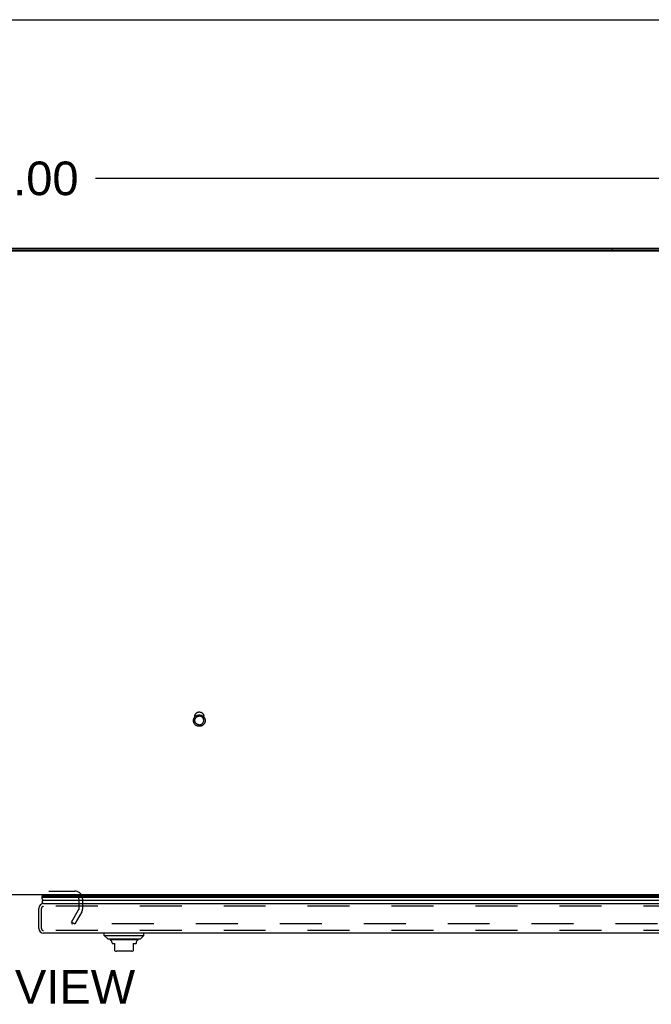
# Model space of a CAD drawing. Header units: inches. Extents: x 0 to 212, y 0 to 138.
# Tile 219 of 256: x 67 to 85, y 110 to 138. Entities that reach past the tile are written whole.
import ezdxf

# ---------------------------------------------------------------- set-up
doc = ezdxf.new("R2010")
doc.units = ezdxf.units.IN
doc.header["$LTSCALE"] = 11.6875
doc.header["$MEASUREMENT"] = 0
doc.linetypes.add('HIDDEN', pattern=[0.2, 0.1, -0.1])
doc.layers.get('0').update_dxf_attribs({"linetype": 'CONTINUOUS'})
for name, color, linetype in [('DEFAULT_2', 8, 'HIDDEN'), ('DIMENSIONS', 7, 'CONTINUOUS'), ('RIGHTHAND_DOOR_ASSEMBLY', 7, 'CONTINUOUS')]:
    doc.layers.add(name, color=color, linetype=linetype)
doc.styles.get("Standard").update_dxf_attribs({"font": 'arial.ttf'})
doc.dimstyles.new('DIMSTYLE_1', dxfattribs={"dimtxt": 0.9375, "dimasz": 1.25, "dimexe": 0.09, "dimexo": 0.07, "dimgap": 0.0375, "dimtad": 0, "dimtih": 1, "dimtoh": 1, "dimzin": 4, "dimdsep": 46, "dimtxsty": 'Standard', "dimblk": '_FILLED', "dimblk1": '_FILLED', "dimblk2": '_FILLED', "dimcen": 0.09, "dimadec": 3, "dimazin": 1, "dimtfac": 1, "dimtdec": 3, "dimtofl": 0, "dimtmove": 0, "dimatfit": 3, "dimldrblk": '_FILLED', "dimfxl": 0, "dimtolj": 1, "dimtzin": 4, "dimarcsym": 0})

# ---------------------------------------------------------------- blocks, each defined once
blk = doc.blocks.new('_FILLED')
at = {"color": 0, "linetype": 'ByBlock'}
blk.add_solid([(0, 0), (-1, 0.2), (-1, -0.2)], dxfattribs=at)
blk = doc.blocks.new('*D5')
at = {"layer": 'DIMENSIONS', "color": 2, "linetype": 'Continuous'}
for p, q in [((42.96, 131.963), (42.96, 134.208)), ((90.96, 131.963), (90.96, 134.208)), ((42.96, 133.083), (64.853, 133.083)), ((90.96, 133.083), (69.066, 133.083))]:
    blk.add_line(p, q, dxfattribs=at)
at = {"layer": 'DIMENSIONS', "color": 2, "linetype": 'Continuous', "xscale": 1.25, "yscale": 1.25, "zscale": 1.25, "rotation": 180}
blk.add_blockref('_FILLED', (42.96, 133.083), dxfattribs=at)
at = {"layer": 'DIMENSIONS', "color": 2, "linetype": 'Continuous', "xscale": 1.25, "yscale": 1.25, "zscale": 1.25}
blk.add_blockref('_FILLED', (90.96, 133.083), dxfattribs=at)
at = {"layer": 'DIMENSIONS', "color": 2, "linetype": 'Continuous', "insert": (66.96, 133.552), "char_height": 0.9375, "width": 3.27602, "attachment_point": 2, "line_spacing_factor": 0.9}
blk.add_mtext('48.00', dxfattribs=at)

msp = doc.modelspace()

# ---------------------------------------------------------------- linework, layer by layer
at = {"color": 7, "linetype": 'Continuous'}
for p, q in [((0, 137.5), (212.5, 137.5)), ((90.845, 131.059), (43.074, 131.059)), ((83.46, 131.086), (83.46, 131.14)), ((89.21, 113.14), (44.71, 113.14))]:
    msp.add_line(p, q, dxfattribs=at)
at = {"color": 3, "linetype": 'Continuous'}
for p, q in [((90.845, 131.086), (43.074, 131.086)), ((43.186, 131.14), (90.734, 131.14))]:
    msp.add_line(p, q, dxfattribs=at)
at = {"layer": 'DEFAULT_2', "color": 8, "linetype": 'HIDDEN'}
for p, q in [((71.836, 117.994), (71.836, 118.11)), ((72.084, 117.994), (72.084, 118.11)), ((65.429, 113.244), (68.491, 113.244)), ((68.606, 113.025), (68.606, 112.735)), ((68.71, 113.025), (68.71, 112.736)), ((68.405, 112.38), (68.601, 112.719)), ((68.691, 112.667), (68.495, 112.328)), ((68.405, 112.38), (68.495, 112.328)), ((68.413, 112.393), (68.413, 112.341)), ((89.392, 112.328), (68.428, 112.328))]:
    msp.add_line(p, q, dxfattribs=at)
for points in [[(71.96, 117.83), (71.947, 117.83), (71.935, 117.832), (71.923, 117.834), (71.911, 117.837), (71.9, 117.841), (71.888, 117.846), (71.878, 117.851), (71.867, 117.857), (71.857, 117.864), (71.848, 117.872), (71.84, 117.881), (71.832, 117.89), (71.824, 117.899), (71.818, 117.909), (71.812, 117.92), (71.807, 117.93), (71.803, 117.942), (71.8, 117.953), (71.798, 117.965), (71.796, 117.976), (71.796, 117.988), (71.796, 118), (71.798, 118.012), (71.8, 118.024), (71.803, 118.035), (71.807, 118.046), (71.812, 118.057), (71.818, 118.068), (71.824, 118.078), (71.832, 118.087), (71.839, 118.096), (71.848, 118.105), (71.857, 118.112), (71.867, 118.119), (71.878, 118.126), (71.888, 118.131), (71.9, 118.136), (71.911, 118.14), (71.923, 118.143), (71.935, 118.145), (71.947, 118.147), (71.96, 118.147)], [(71.836, 118.11), (71.836, 118.119), (71.837, 118.128), (71.839, 118.138), (71.842, 118.147), (71.845, 118.156), (71.849, 118.164), (71.854, 118.172), (71.859, 118.18), (71.865, 118.188), (71.872, 118.195), (71.879, 118.201), (71.887, 118.207), (71.895, 118.212), (71.903, 118.217), (71.912, 118.221), (71.921, 118.224), (71.931, 118.226), (71.94, 118.228), (71.95, 118.229), (71.96, 118.23)], [(71.96, 118.23), (71.969, 118.229), (71.979, 118.228), (71.988, 118.226), (71.998, 118.224), (72.007, 118.221), (72.016, 118.217), (72.024, 118.212), (72.032, 118.207), (72.04, 118.201), (72.047, 118.195), (72.054, 118.188), (72.06, 118.18), (72.065, 118.172), (72.07, 118.164), (72.074, 118.156), (72.077, 118.147), (72.08, 118.138), (72.082, 118.128), (72.083, 118.119), (72.084, 118.11)], [(71.96, 118.147), (71.972, 118.147), (71.984, 118.145), (71.996, 118.143), (72.008, 118.14), (72.019, 118.136), (72.031, 118.131), (72.041, 118.126), (72.052, 118.119), (72.062, 118.112), (72.071, 118.105), (72.079, 118.096), (72.087, 118.087), (72.095, 118.078), (72.101, 118.068), (72.107, 118.057), (72.112, 118.046), (72.116, 118.035), (72.119, 118.024), (72.121, 118.012), (72.123, 118), (72.123, 117.989), (72.123, 117.977), (72.121, 117.965), (72.119, 117.953), (72.116, 117.942), (72.112, 117.931), (72.107, 117.92), (72.101, 117.909), (72.095, 117.899), (72.087, 117.89), (72.08, 117.881), (72.071, 117.872), (72.062, 117.865), (72.052, 117.857), (72.041, 117.851), (72.031, 117.846), (72.019, 117.841), (72.008, 117.837), (71.996, 117.834), (71.984, 117.832), (71.972, 117.83), (71.96, 117.83)], [(71.836, 117.994), (71.836, 118.003), (71.837, 118.013), (71.839, 118.022), (71.842, 118.031), (71.845, 118.04), (71.849, 118.048), (71.854, 118.057), (71.859, 118.064), (71.865, 118.072), (71.872, 118.079), (71.879, 118.085), (71.887, 118.091), (71.895, 118.096), (71.903, 118.101), (71.912, 118.105), (71.921, 118.108), (71.931, 118.11), (71.94, 118.112), (71.95, 118.113), (71.96, 118.114)], [(71.96, 117.874), (71.95, 117.875), (71.94, 117.876), (71.931, 117.878), (71.921, 117.88), (71.912, 117.883), (71.903, 117.887), (71.895, 117.892), (71.887, 117.897), (71.879, 117.903), (71.872, 117.909), (71.865, 117.916), (71.859, 117.924), (71.854, 117.931), (71.849, 117.94), (71.845, 117.948), (71.842, 117.957), (71.839, 117.966), (71.837, 117.975), (71.836, 117.985), (71.836, 117.994)], [(72.084, 117.994), (72.083, 118.003), (72.082, 118.013), (72.08, 118.022), (72.077, 118.031), (72.074, 118.04), (72.07, 118.048), (72.065, 118.057), (72.06, 118.064), (72.054, 118.072), (72.047, 118.079), (72.04, 118.085), (72.032, 118.091), (72.024, 118.096), (72.016, 118.101), (72.007, 118.105), (71.998, 118.108), (71.988, 118.11), (71.979, 118.112), (71.969, 118.113), (71.96, 118.114)], [(71.96, 117.874), (71.969, 117.875), (71.979, 117.876), (71.988, 117.878), (71.998, 117.88), (72.007, 117.883), (72.016, 117.887), (72.024, 117.892), (72.032, 117.897), (72.04, 117.903), (72.047, 117.909), (72.054, 117.916), (72.06, 117.924), (72.065, 117.931), (72.07, 117.94), (72.074, 117.948), (72.077, 117.957), (72.08, 117.966), (72.082, 117.975), (72.083, 117.985), (72.084, 117.994)], [(68.415, 112.346), (68.414, 112.345), (68.414, 112.344), (68.414, 112.342), (68.413, 112.341), (68.413, 112.341)], [(68.413, 112.341), (68.414, 112.339), (68.414, 112.338), (68.414, 112.336), (68.415, 112.335), (68.416, 112.334), (68.417, 112.332), (68.418, 112.331), (68.419, 112.33), (68.42, 112.33), (68.422, 112.329), (68.424, 112.328), (68.425, 112.328), (68.427, 112.328), (68.428, 112.328)]]:
    msp.add_lwpolyline(points, dxfattribs=at)
for centre, radius, start, end in [((68.491, 113.025), 0.219, 0, 90), ((68.491, 113.025), 0.115, 0, 90), ((68.573, 112.736), 0.033, 330, 360), ((68.573, 112.736), 0.137, 330, 360)]:
    msp.add_arc(centre, radius, start, end, dxfattribs=at)
at = {"layer": 'RIGHTHAND_DOOR_ASSEMBLY', "color": 7, "linetype": 'Continuous'}
for p, q in [((67.573, 113.14), (67.594, 113.128)), ((90.219, 113.062), (67.576, 113.062)), ((67.587, 113.11), (67.585, 113.106)), ((67.585, 113.106), (90.21, 113.106)), ((67.588, 113.113), (67.587, 113.11)), ((67.589, 113.115), (67.588, 113.113)), ((67.592, 113.119), (67.589, 113.115)), ((67.592, 113.119), (90.203, 113.119)), ((67.594, 113.128), (90.201, 113.128)), ((67.604, 112.987), (90.191, 112.987)), ((69.315, 112.011), (69.315, 112.07)), ((69.315, 112.011), (70.417, 112.011)), ((69.413, 111.913), (69.315, 112.011)), ((69.413, 111.913), (70.319, 111.913)), ((70.25, 111.885), (69.482, 111.885)), ((70.319, 111.913), (70.417, 112.011)), ((70.417, 112.011), (70.417, 112.07)), ((69.532, 111.8), (69.532, 111.787)), ((69.532, 111.787), (69.61, 111.787)), ((69.61, 111.577), (69.61, 111.787)), ((70.083, 111.57), (69.65, 111.57)), ((70.122, 111.787), (70.201, 111.787)), ((70.122, 111.787), (70.122, 111.577)), ((70.201, 111.8), (70.201, 111.787))]:
    msp.add_line(p, q, dxfattribs=at)
at = {"layer": 'RIGHTHAND_DOOR_ASSEMBLY', "color": 3, "linetype": 'Continuous'}
for p, q in [((67.491, 112.205), (67.491, 112.76)), ((67.626, 112.895), (90.169, 112.895)), ((90.169, 112.07), (67.626, 112.07))]:
    msp.add_line(p, q, dxfattribs=at)
at = {"layer": 'RIGHTHAND_DOOR_ASSEMBLY', "color": 8, "linetype": 'HIDDEN'}
for p, q in [((67.566, 112.205), (67.566, 112.76)), ((90.169, 112.82), (67.626, 112.82)), ((90.169, 112.145), (67.626, 112.145))]:
    msp.add_line(p, q, dxfattribs=at)
at = {"layer": 'RIGHTHAND_DOOR_ASSEMBLY', "color": 7, "linetype": 'Continuous'}
msp.add_lwpolyline([(67.576, 113.062), (67.576, 113.055), (67.577, 113.047), (67.579, 113.039), (67.581, 113.031), (67.583, 113.024), (67.586, 113.016), (67.59, 113.009), (67.594, 113.001), (67.599, 112.994), (67.604, 112.987)], dxfattribs=at)
for centre, radius, start, end in [((67.632, 113.073), 0.0569, 145.4331, 191.2885), ((67.631, 112.945), 0.05, 122.6718, 264.7383), ((67.621, 113.116), 0.03, 156.2022, 173.588), ((69.502, 111.934), 0.0492, 206.1149, 270), ((69.502, 111.885), 0.0197, 179.8854, 240), ((69.453, 111.8), 0.0787, 0, 60), ((70.28, 111.8), 0.0787, 120, 180), ((70.23, 111.934), 0.0492, 270, 333.8851), ((70.23, 111.885), 0.0197, 300, 0.1146), ((69.65, 111.688), 0.118, 250.5253, 270), ((70.083, 111.688), 0.118, 270, 289.4785)]:
    msp.add_arc(centre, radius, start, end, dxfattribs=at)
at = {"layer": 'RIGHTHAND_DOOR_ASSEMBLY', "color": 3, "linetype": 'Continuous'}
for centre, start, end in [((67.626, 112.76), 90, 180), ((67.626, 112.205), 180, 270)]:
    msp.add_arc(centre, 0.135, start, end, dxfattribs=at)
at = {"layer": 'RIGHTHAND_DOOR_ASSEMBLY', "color": 8, "linetype": 'HIDDEN'}
for centre, start, end in [((67.626, 112.76), 90, 180), ((67.626, 112.205), 180, 270)]:
    msp.add_arc(centre, 0.06, start, end, dxfattribs=at)
at = {"layer": 'RIGHTHAND_DOOR_ASSEMBLY', "color": 7, "linetype": 'Continuous'}
for start_param, end_param in [(-3.140119, -2.674506), (2.795492, 2.881148)]:
    msp.add_ellipse((67.841, 113.063), major_axis=(0.265, 0), ratio=0.632157, start_param=start_param, end_param=end_param, dxfattribs=at)

# ---------------------------------------------------------------- texts
at = {"layer": 'DIMENSIONS', "color": 2, "linetype": 'Continuous', "insert": (66.972, 111.046), "char_height": 0.9375, "width": 6.38824, "attachment_point": 2, "line_spacing_factor": 0.9}
msp.add_mtext('TOP VIEW', dxfattribs=at)

# ---------------------------------------------------------------- dimensions: what is measured, and where the dimension line sits
at = {"layer": 'DIMENSIONS', "color": 2, "linetype": 'Continuous'}
dim = msp.add_linear_dim(base=(42.96, 133.083), p1=(90.96, 134.278), p2=(42.96, 134.278), angle=180, dimstyle='DIMSTYLE_1', dxfattribs=at)
dim.commit()
dim.dimension.update_dxf_attribs({"geometry": '*D5', "text_midpoint": (66.935, 133.078), "dimtype": 160})

doc.saveas('drawing.dxf')
